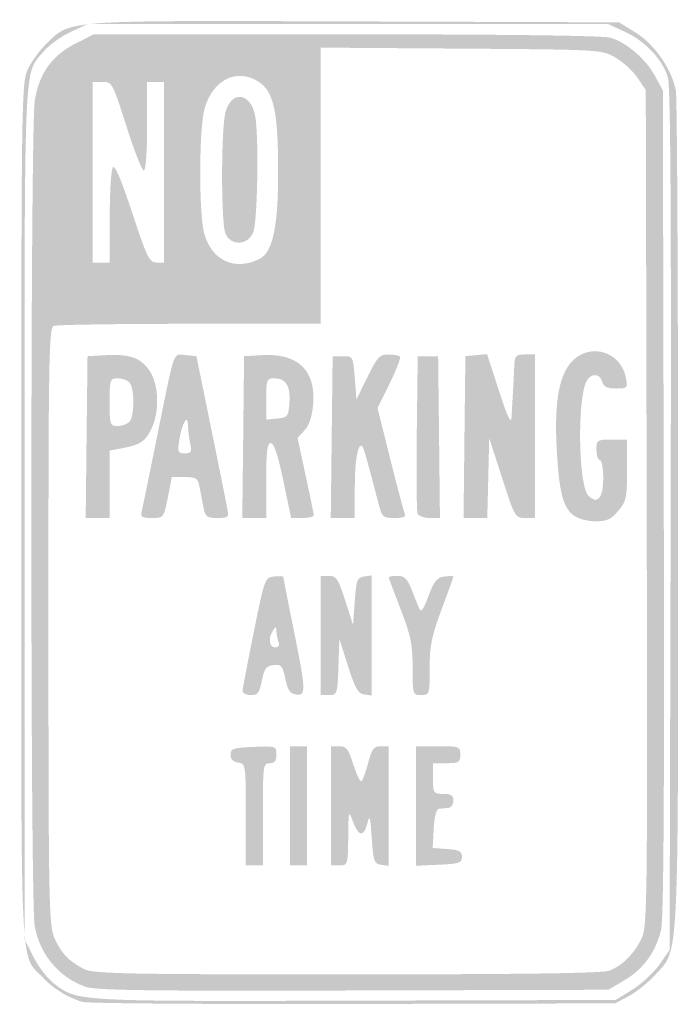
# Model space of a CAD drawing. Header units: inches. Extents: x -6 to 6, y -8.9 to 9.
import ezdxf

# ---------------------------------------------------------------- set-up
doc = ezdxf.new("R2010")
doc.units = ezdxf.units.IN
doc.header["$MEASUREMENT"] = 0

msp = doc.modelspace()

# ---------------------------------------------------------------- hatches: boundary and pattern name
h = msp.add_hatch(color=7)
edge = h.paths.add_edge_path()
edge.add_spline(control_points=[(-4.825, -8.881), (-5.101, -8.796), (-5.346, -8.644), (-5.548, -8.433), (-5.965, -7.999), (-5.938, -8.574), (-5.937, 0.013), (-5.935, 7.455), (-5.93, 7.805), (-5.821, 8.046), (-5.758, 8.185), (-5.602, 8.4), (-5.475, 8.523), (-5.03, 8.955), (-5.211, 8.942), (0.132, 8.924)], knot_values=[0, 0, 0, 0, 1, 1, 1, 2, 2, 2, 3, 3, 3, 4, 4, 4, 5, 5, 5, 5], degree=3, periodic=0)
edge.add_line((0.132, 8.924), (4.927, 8.907))
edge.add_line((4.927, 8.907), (5.232, 8.719))
edge.add_spline(control_points=[(5.232, 8.719), (5.574, 8.508), (5.897, 8.036), (5.96, 7.656), (5.981, 7.528), (5.999, 4.067), (5.999, -0.035), (6, -8.336), (6.022, -7.904), (5.583, -8.39), (5.46, -8.526), (5.246, -8.698), (5.107, -8.773)], knot_values=[0, 0, 0, 0, 1, 1, 1, 2, 2, 2, 3, 3, 3, 4, 4, 4, 4], degree=3, periodic=0)
edge.add_line((5.107, -8.773), (4.856, -8.907))
edge.add_line((4.856, -8.907), (0.093, -8.918))
edge.add_spline(control_points=[(0.093, -8.918), (-2.527, -8.924), (-4.74, -8.907), (-4.825, -8.881)], knot_values=[0, 0, 0, 0, 1, 1, 1, 1], degree=3, periodic=0)
edge = h.paths.add_edge_path(flags=0)
edge.add_spline(control_points=[(5.168, -8.658), (5.334, -8.555), (5.555, -8.351), (5.658, -8.205)], knot_values=[0, 0, 0, 0, 1, 1, 1, 1], degree=3, periodic=0)
edge.add_line((5.658, -8.205), (5.845, -7.938))
edge.add_line((5.845, -7.938), (5.864, -0.134))
edge.add_spline(control_points=[(5.864, -0.134), (5.877, 5.37), (5.862, 7.739), (5.814, 7.903), (5.721, 8.226), (5.409, 8.56), (5.042, 8.731)], knot_values=[0, 0, 0, 0, 1, 1, 1, 2, 2, 2, 2], degree=3, periodic=0)
edge.add_line((5.042, 8.731), (4.732, 8.875))
edge.add_line((4.732, 8.875), (0, 8.875))
edge.add_line((0, 8.875), (-4.732, 8.875))
edge.add_line((-4.732, 8.875), (-5.044, 8.73))
edge.add_spline(control_points=[(-5.044, 8.73), (-5.215, 8.65), (-5.432, 8.494), (-5.525, 8.383), (-5.898, 7.941), (-5.876, 8.449), (-5.876, 0.005)], knot_values=[0, 0, 0, 0, 1, 1, 1, 2, 2, 2, 2], degree=3, periodic=0)
edge.add_line((-5.876, 0.005), (-5.876, -7.739))
edge.add_line((-5.876, -7.739), (-5.715, -8.062))
edge.add_spline(control_points=[(-5.715, -8.062), (-5.627, -8.239), (-5.46, -8.456), (-5.346, -8.544), (-4.912, -8.875), (-4.983, -8.871), (0.129, -8.858)], knot_values=[0, 0, 0, 0, 1, 1, 1, 2, 2, 2, 2], degree=3, periodic=0)
edge.add_line((0.129, -8.858), (4.865, -8.845))
edge.add_line((4.865, -8.845), (5.168, -8.658))
h = msp.add_hatch(color=7)
edge = h.paths.add_edge_path()
edge.add_spline(control_points=[(-4.772, -8.605), (-5.253, -8.432), (-5.594, -8.025), (-5.692, -7.508), (-5.774, -7.078), (-5.772, 6.985), (-5.691, 7.486), (-5.61, 7.981), (-5.38, 8.304), (-4.952, 8.521)], knot_values=[0, 0, 0, 0, 1, 1, 1, 2, 2, 2, 3, 3, 3, 3], degree=3, periodic=0)
edge.add_line((-4.952, 8.521), (-4.617, 8.691))
edge.add_line((-4.617, 8.691), (-0.035, 8.69))
edge.add_spline(control_points=[(-0.035, 8.69), (2.747, 8.69), (4.631, 8.666), (4.763, 8.63), (5.056, 8.548), (5.417, 8.239), (5.584, 7.927)], knot_values=[0, 0, 0, 0, 1, 1, 1, 2, 2, 2, 2], degree=3, periodic=0)
edge.add_line((5.584, 7.927), (5.722, 7.67))
edge.add_line((5.722, 7.67), (5.739, 0.186))
edge.add_spline(control_points=[(5.739, 0.186), (5.752, -5.085), (5.737, -7.381), (5.689, -7.577), (5.592, -7.977), (5.366, -8.287), (5.027, -8.486)], knot_values=[0, 0, 0, 0, 1, 1, 1, 2, 2, 2, 2], degree=3, periodic=0)
edge.add_line((5.027, -8.486), (4.732, -8.66))
edge.add_line((4.732, -8.66), (0.093, -8.673))
edge.add_spline(control_points=[(0.093, -8.673), (-3.614, -8.684), (-4.592, -8.671), (-4.772, -8.605)], knot_values=[0, 0, 0, 0, 1, 1, 1, 1], degree=3, periodic=0)
edge = h.paths.add_edge_path(flags=0)
edge.add_spline(control_points=[(4.743, -8.315), (4.978, -8.226), (5.184, -8.027), (5.326, -7.748), (5.441, -7.524), (5.444, -7.3), (5.429, 0.081)], knot_values=[0, 0, 0, 0, 1, 1, 1, 2, 2, 2, 2], degree=3, periodic=0)
edge.add_line((5.429, 0.081), (5.412, 7.679))
edge.add_line((5.412, 7.679), (5.259, 7.903))
edge.add_spline(control_points=[(5.259, 7.903), (5.174, 8.027), (4.993, 8.192), (4.857, 8.27), (4.61, 8.411), (4.591, 8.412), (2.057, 8.43)], knot_values=[0, 0, 0, 0, 1, 1, 1, 2, 2, 2, 2], degree=3, periodic=0)
edge.add_line((2.057, 8.43), (-0.495, 8.448))
edge.add_line((-0.495, 8.448), (-0.495, 5.941))
edge.add_line((-0.495, 5.941), (-0.495, 3.433))
edge.add_line((-0.495, 3.433), (-2.871, 3.433))
edge.add_spline(control_points=[(-2.871, 3.433), (-4.178, 3.433), (-5.292, 3.416), (-5.345, 3.395), (-5.434, 3.362), (-5.443, 2.824), (-5.442, -2.063), (-5.441, -7.191), (-5.434, -7.498), (-5.327, -7.732), (-5.202, -8.005), (-5.073, -8.139), (-4.794, -8.284), (-4.63, -8.369), (-4.06, -8.381), (-0.019, -8.381), (3.082, -8.381), (4.626, -8.36), (4.743, -8.315)], knot_values=[0, 0, 0, 0, 1, 1, 1, 2, 2, 2, 3, 3, 3, 4, 4, 4, 5, 5, 5, 6, 6, 6, 6], degree=3, periodic=0)
edge = h.paths.add_edge_path(flags=0)
edge.add_spline(control_points=[(-1.598, 4.616), (-1.367, 4.734), (-1.268, 5.204), (-1.268, 6.186), (-1.268, 7.298), (-1.347, 7.655), (-1.634, 7.835), (-2.025, 8.08), (-2.457, 7.86), (-2.605, 7.341), (-2.708, 6.98), (-2.711, 5.422), (-2.61, 5.068), (-2.467, 4.573), (-2.049, 4.386), (-1.598, 4.616)], knot_values=[0, 0, 0, 0, 1, 1, 1, 2, 2, 2, 3, 3, 3, 4, 4, 4, 5, 5, 5, 5], degree=3, periodic=0)
edge = h.paths.add_edge_path(flags=0)
edge.add_spline(control_points=[(-4.329, 5.366), (-4.328, 5.817), (-4.304, 6.224), (-4.274, 6.271), (-4.237, 6.329), (-4.125, 6.068), (-3.921, 5.451), (-3.652, 4.639), (-3.607, 4.546), (-3.481, 4.546)], knot_values=[0, 0, 0, 0, 1, 1, 1, 2, 2, 2, 3, 3, 3, 3], degree=3, periodic=0)
edge.add_line((-3.481, 4.546), (-3.34, 4.546))
edge.add_line((-3.34, 4.546), (-3.34, 6.186))
edge.add_line((-3.34, 6.186), (-3.34, 7.825))
edge.add_line((-3.34, 7.825), (-3.495, 7.825))
edge.add_line((-3.495, 7.825), (-3.649, 7.825))
edge.add_line((-3.649, 7.825), (-3.649, 7.021))
edge.add_spline(control_points=[(-3.649, 7.021), (-3.649, 6.543), (-3.674, 6.216), (-3.709, 6.216), (-3.742, 6.216), (-3.885, 6.578), (-4.025, 7.021), (-4.276, 7.807), (-4.285, 7.825), (-4.46, 7.825)], knot_values=[0, 0, 0, 0, 1, 1, 1, 2, 2, 2, 3, 3, 3, 3], degree=3, periodic=0)
edge.add_line((-4.46, 7.825), (-4.639, 7.825))
edge.add_line((-4.639, 7.825), (-4.639, 6.186))
edge.add_line((-4.639, 6.186), (-4.639, 4.546))
edge.add_line((-4.639, 4.546), (-4.485, 4.546))
edge.add_line((-4.485, 4.546), (-4.33, 4.546))
edge.add_line((-4.33, 4.546), (-4.329, 5.366))
h = msp.add_hatch(color=7)
edge = h.paths.add_edge_path()
edge.add_spline(control_points=[(-2.228, 5.076), (-2.308, 5.285), (-2.305, 6.988), (-2.225, 7.277), (-2.115, 7.674), (-1.777, 7.638), (-1.688, 7.221), (-1.616, 6.881), (-1.641, 5.286), (-1.722, 5.088), (-1.818, 4.85), (-2.14, 4.843), (-2.228, 5.076)], knot_values=[0, 0, 0, 0, 1, 1, 1, 2, 2, 2, 3, 3, 3, 4, 4, 4, 4], degree=3, periodic=0)
h = msp.add_hatch(color=7)
edge = h.paths.add_edge_path()
edge.add_spline(control_points=[(4.098, -0.045), (3.905, 0.104), (3.835, 0.385), (3.793, 1.175), (3.748, 2.028), (3.838, 2.517), (4.084, 2.764), (4.415, 3.095), (4.96, 2.922), (5.049, 2.459), (5.087, 2.263), (5.082, 2.258), (4.871, 2.258), (4.706, 2.258), (4.646, 2.287), (4.621, 2.381), (4.581, 2.536), (4.416, 2.542), (4.336, 2.392), (4.163, 2.07), (4.188, 0.491), (4.368, 0.311), (4.534, 0.145), (4.639, 0.266), (4.639, 0.625), (4.639, 0.809), (4.611, 0.959), (4.577, 0.959), (4.543, 0.959), (4.515, 1.042), (4.515, 1.144), (4.515, 1.323), (4.526, 1.33), (4.794, 1.33)], knot_values=[0, 0, 0, 0, 1, 1, 1, 2, 2, 2, 3, 3, 3, 4, 4, 4, 5, 5, 5, 6, 6, 6, 7, 7, 7, 8, 8, 8, 9, 9, 9, 10, 10, 10, 11, 11, 11, 11], degree=3, periodic=0)
edge.add_line((4.794, 1.33), (5.072, 1.33))
edge.add_line((5.072, 1.33), (5.072, 0.778))
edge.add_spline(control_points=[(5.072, 0.778), (5.072, 0.274), (5.058, 0.209), (4.912, 0.036), (4.78, -0.121), (4.707, -0.154), (4.495, -0.153), (4.347, -0.152), (4.178, -0.106), (4.098, -0.045)], knot_values=[0, 0, 0, 0, 1, 1, 1, 2, 2, 2, 3, 3, 3, 3], degree=3, periodic=0)
h = msp.add_hatch(color=7)
edge = h.paths.add_edge_path()
edge.add_line((-4.749, 1.376), (-4.732, 2.845))
edge.add_line((-4.732, 2.845), (-4.388, 2.864))
edge.add_spline(control_points=[(-4.388, 2.864), (-3.949, 2.887), (-3.743, 2.807), (-3.588, 2.553), (-3.435, 2.303), (-3.425, 1.834), (-3.565, 1.538), (-3.679, 1.298), (-3.77, 1.236), (-4.099, 1.174)], knot_values=[0, 0, 0, 0, 1, 1, 1, 2, 2, 2, 3, 3, 3, 3], degree=3, periodic=0)
edge.add_line((-4.099, 1.174), (-4.33, 1.131))
edge.add_line((-4.33, 1.131), (-4.33, 0.519))
edge.add_line((-4.33, 0.519), (-4.33, -0.093))
edge.add_line((-4.33, -0.093), (-4.548, -0.093))
edge.add_line((-4.548, -0.093), (-4.765, -0.093))
edge.add_line((-4.765, -0.093), (-4.749, 1.376))
edge = h.paths.add_edge_path(flags=0)
edge.add_spline(control_points=[(-3.971, 1.652), (-3.875, 1.748), (-3.875, 2.273), (-3.971, 2.369), (-4.012, 2.41), (-4.109, 2.443), (-4.188, 2.443), (-4.323, 2.443), (-4.33, 2.421), (-4.33, 2.01), (-4.33, 1.6), (-4.323, 1.577), (-4.188, 1.577), (-4.109, 1.577), (-4.012, 1.611), (-3.971, 1.652)], knot_values=[0, 0, 0, 0, 1, 1, 1, 2, 2, 2, 3, 3, 3, 4, 4, 4, 5, 5, 5, 5], degree=3, periodic=0)
h = msp.add_hatch(color=7)
edge = h.paths.add_edge_path()
edge.add_spline(control_points=[(-3.743, 0.046), (-3.726, 0.123), (-3.598, 0.742), (-3.461, 1.423), (-3.138, 3.012), (-3.183, 2.887), (-2.948, 2.864)], knot_values=[0, 0, 0, 0, 1, 1, 1, 2, 2, 2, 2], degree=3, periodic=0)
edge.add_line((-2.948, 2.864), (-2.753, 2.845))
edge.add_line((-2.753, 2.845), (-2.494, 1.577))
edge.add_spline(control_points=[(-2.494, 1.577), (-2.352, 0.88), (-2.219, 0.219), (-2.198, 0.108), (-2.16, -0.087), (-2.165, -0.093), (-2.374, -0.093), (-2.563, -0.093), (-2.592, -0.071), (-2.624, 0.093), (-2.644, 0.195), (-2.676, 0.362), (-2.696, 0.464), (-2.728, 0.631), (-2.755, 0.649), (-2.966, 0.649)], knot_values=[0, 0, 0, 0, 1, 1, 1, 2, 2, 2, 3, 3, 3, 4, 4, 4, 5, 5, 5, 5], degree=3, periodic=0)
edge.add_line((-2.966, 0.649), (-3.2, 0.649))
edge.add_line((-3.2, 0.649), (-3.273, 0.278))
edge.add_spline(control_points=[(-3.273, 0.278), (-3.346, -0.09), (-3.348, -0.093), (-3.561, -0.093), (-3.752, -0.093), (-3.772, -0.077), (-3.743, 0.046)], knot_values=[0, 0, 0, 0, 1, 1, 1, 2, 2, 2, 2], degree=3, periodic=0)
edge = h.paths.add_edge_path(flags=0)
edge.add_spline(control_points=[(-2.869, 1.276), (-2.89, 1.382), (-2.907, 1.527), (-2.907, 1.597), (-2.907, 1.808), (-3.014, 1.633), (-3.061, 1.345), (-3.1, 1.102), (-3.093, 1.082), (-2.967, 1.082), (-2.846, 1.082), (-2.835, 1.106), (-2.869, 1.276)], knot_values=[0, 0, 0, 0, 1, 1, 1, 2, 2, 2, 3, 3, 3, 4, 4, 4, 4], degree=3, periodic=0)
h = msp.add_hatch(color=7)
edge = h.paths.add_edge_path()
edge.add_line((-1.903, 1.376), (-1.887, 2.845))
edge.add_line((-1.887, 2.845), (-1.567, 2.864))
edge.add_spline(control_points=[(-1.567, 2.864), (-0.907, 2.902), (-0.581, 2.59), (-0.632, 1.969), (-0.651, 1.75), (-0.703, 1.591), (-0.787, 1.5)], knot_values=[0, 0, 0, 0, 1, 1, 1, 2, 2, 2, 2], degree=3, periodic=0)
edge.add_line((-0.787, 1.5), (-0.915, 1.361))
edge.add_line((-0.915, 1.361), (-0.769, 0.68))
edge.add_spline(control_points=[(-0.769, 0.68), (-0.688, 0.306), (-0.621, -0.021), (-0.62, -0.046), (-0.619, -0.072), (-0.712, -0.093), (-0.826, -0.093)], knot_values=[0, 0, 0, 0, 1, 1, 1, 2, 2, 2, 2], degree=3, periodic=0)
edge.add_line((-0.826, -0.093), (-1.032, -0.093))
edge.add_line((-1.032, -0.093), (-1.175, 0.588))
edge.add_spline(control_points=[(-1.175, 0.588), (-1.271, 1.046), (-1.345, 1.268), (-1.401, 1.268), (-1.466, 1.268), (-1.485, 1.117), (-1.485, 0.588)], knot_values=[0, 0, 0, 0, 1, 1, 1, 2, 2, 2, 2], degree=3, periodic=0)
edge.add_line((-1.485, 0.588), (-1.485, -0.093))
edge.add_line((-1.485, -0.093), (-1.702, -0.093))
edge.add_line((-1.702, -0.093), (-1.92, -0.093))
edge.add_line((-1.92, -0.093), (-1.903, 1.376))
edge = h.paths.add_edge_path(flags=0)
edge.add_spline(control_points=[(-1.063, 1.999), (-1.041, 2.306), (-1.126, 2.443), (-1.337, 2.443), (-1.476, 2.443), (-1.485, 2.422), (-1.485, 2.068)], knot_values=[0, 0, 0, 0, 1, 1, 1, 2, 2, 2, 2], degree=3, periodic=0)
edge.add_line((-1.485, 2.068), (-1.485, 1.693))
edge.add_line((-1.485, 1.693), (-1.284, 1.713))
edge.add_spline(control_points=[(-1.284, 1.713), (-1.094, 1.731), (-1.081, 1.748), (-1.063, 1.999)], knot_values=[0, 0, 0, 0, 1, 1, 1, 1], degree=3, periodic=0)
h = msp.add_hatch(color=7)
edge = h.paths.add_edge_path()
edge.add_line((-0.295, 1.376), (-0.278, 2.845))
edge.add_line((-0.278, 2.845), (-0.093, 2.845))
edge.add_spline(control_points=[(-0.093, 2.845), (0.091, 2.845), (0.093, 2.841), (0.124, 2.453)], knot_values=[0, 0, 0, 0, 1, 1, 1, 1], degree=3, periodic=0)
edge.add_line((0.124, 2.453), (0.155, 2.06))
edge.add_line((0.155, 2.06), (0.355, 2.468))
edge.add_spline(control_points=[(0.355, 2.468), (0.532, 2.828), (0.576, 2.876), (0.731, 2.876), (0.828, 2.876), (0.924, 2.859), (0.945, 2.839), (0.965, 2.818), (0.882, 2.599), (0.76, 2.352)], knot_values=[0, 0, 0, 0, 1, 1, 1, 2, 2, 2, 3, 3, 3, 3], degree=3, periodic=0)
edge.add_line((0.76, 2.352), (0.537, 1.902))
edge.add_line((0.537, 1.902), (0.761, 1.009))
edge.add_spline(control_points=[(0.761, 1.009), (0.884, 0.518), (1.003, 0.069), (1.025, 0.012), (1.058, -0.074), (1.026, -0.093), (0.844, -0.093), (0.636, -0.093), (0.619, -0.077), (0.555, 0.17), (0.377, 0.859), (0.287, 1.178), (0.265, 1.204), (0.187, 1.297), (0.125, 0.978), (0.125, 0.479)], knot_values=[0, 0, 0, 0, 1, 1, 1, 2, 2, 2, 3, 3, 3, 4, 4, 4, 5, 5, 5, 5], degree=3, periodic=0)
edge.add_line((0.125, 0.479), (0.124, -0.093))
edge.add_line((0.124, -0.093), (-0.094, -0.093))
edge.add_line((-0.094, -0.093), (-0.312, -0.093))
edge.add_line((-0.312, -0.093), (-0.295, 1.376))
h = msp.add_hatch(color=7)
edge = h.paths.add_edge_path()
edge.add_line((2.117, 1.376), (2.134, 2.845))
edge.add_line((2.134, 2.845), (2.331, 2.864))
edge.add_line((2.331, 2.864), (2.528, 2.883))
edge.add_line((2.528, 2.883), (2.745, 2.215))
edge.add_spline(control_points=[(2.745, 2.215), (2.899, 1.739), (2.965, 1.6), (2.972, 1.732), (2.978, 1.834), (2.989, 2.029), (2.997, 2.165), (3.005, 2.301), (3.016, 2.517), (3.021, 2.644), (3.03, 2.859), (3.045, 2.876), (3.216, 2.876)], knot_values=[0, 0, 0, 0, 1, 1, 1, 2, 2, 2, 3, 3, 3, 4, 4, 4, 4], degree=3, periodic=0)
edge.add_line((3.216, 2.876), (3.402, 2.876))
edge.add_line((3.402, 2.876), (3.402, 1.392))
edge.add_line((3.402, 1.392), (3.402, -0.093))
edge.add_line((3.402, -0.093), (3.219, -0.093))
edge.add_spline(control_points=[(3.219, -0.093), (3.04, -0.093), (3.031, -0.077), (2.801, 0.634)], knot_values=[0, 0, 0, 0, 1, 1, 1, 1], degree=3, periodic=0)
edge.add_line((2.801, 0.634), (2.567, 1.361))
edge.add_line((2.567, 1.361), (2.55, 0.634))
edge.add_line((2.55, 0.634), (2.532, -0.093))
edge.add_line((2.532, -0.093), (2.317, -0.093))
edge.add_line((2.317, -0.093), (2.101, -0.093))
edge.add_line((2.101, -0.093), (2.117, 1.376))
h = msp.add_hatch(color=7)
edge = h.paths.add_edge_path()
edge.add_spline(control_points=[(1.265, -0.014), (1.248, 0.029), (1.242, 0.69), (1.251, 1.455)], knot_values=[0, 0, 0, 0, 1, 1, 1, 1], degree=3, periodic=0)
edge.add_line((1.251, 1.455), (1.268, 2.845))
edge.add_line((1.268, 2.845), (1.454, 2.845))
edge.add_line((1.454, 2.845), (1.639, 2.845))
edge.add_line((1.639, 2.845), (1.656, 1.376))
edge.add_line((1.656, 1.376), (1.672, -0.093))
edge.add_line((1.672, -0.093), (1.484, -0.093))
edge.add_spline(control_points=[(1.484, -0.093), (1.38, -0.093), (1.281, -0.057), (1.265, -0.014)], knot_values=[0, 0, 0, 0, 1, 1, 1, 1], degree=3, periodic=0)
h = msp.add_hatch(color=7)
edge = h.paths.add_edge_path()
edge.add_spline(control_points=[(-1.915, -3.232), (-1.913, -3.189), (-1.821, -2.709), (-1.711, -2.165), (-1.514, -1.192), (-1.508, -1.175), (-1.343, -1.156), (-1.251, -1.145), (-1.175, -1.148), (-1.175, -1.161), (-1.175, -1.175), (-1.092, -1.599), (-0.99, -2.103), (-0.761, -3.233), (-0.757, -3.325), (-0.943, -3.298), (-1.052, -3.283), (-1.095, -3.22), (-1.138, -3.012), (-1.188, -2.775), (-1.211, -2.748), (-1.353, -2.765), (-1.486, -2.78), (-1.521, -2.827), (-1.564, -3.046), (-1.608, -3.27), (-1.638, -3.309), (-1.767, -3.309), (-1.85, -3.309), (-1.916, -3.274), (-1.915, -3.232)], knot_values=[0, 0, 0, 0, 1, 1, 1, 2, 2, 2, 3, 3, 3, 4, 4, 4, 5, 5, 5, 6, 6, 6, 7, 7, 7, 8, 8, 8, 9, 9, 9, 10, 10, 10, 10], degree=3, periodic=0)
edge = h.paths.add_edge_path(flags=0)
edge.add_spline(control_points=[(-1.261, -2.345), (-1.282, -2.292), (-1.299, -2.201), (-1.3, -2.144), (-1.301, -2.055), (-1.309, -2.054), (-1.361, -2.134), (-1.454, -2.278), (-1.433, -2.443), (-1.323, -2.443), (-1.258, -2.443), (-1.237, -2.41), (-1.261, -2.345)], knot_values=[0, 0, 0, 0, 1, 1, 1, 2, 2, 2, 3, 3, 3, 4, 4, 4, 4], degree=3, periodic=0)
h = msp.add_hatch(color=7)
edge = h.paths.add_edge_path()
edge.add_line((-0.495, -2.227), (-0.495, -1.144))
edge.add_line((-0.495, -1.144), (-0.344, -1.144))
edge.add_spline(control_points=[(-0.344, -1.144), (-0.211, -1.144), (-0.176, -1.198), (-0.05, -1.59)], knot_values=[0, 0, 0, 0, 1, 1, 1, 1], degree=3, periodic=0)
edge.add_line((-0.05, -1.59), (0.093, -2.037))
edge.add_line((0.093, -2.037), (0.124, -1.606))
edge.add_spline(control_points=[(0.124, -1.606), (0.152, -1.217), (0.168, -1.173), (0.294, -1.155)], knot_values=[0, 0, 0, 0, 1, 1, 1, 1], degree=3, periodic=0)
edge.add_line((0.294, -1.155), (0.433, -1.136))
edge.add_line((0.433, -1.136), (0.433, -2.227))
edge.add_line((0.433, -2.227), (0.433, -3.318))
edge.add_line((0.433, -3.318), (0.296, -3.298))
edge.add_spline(control_points=[(0.296, -3.298), (0.183, -3.282), (0.13, -3.189), (0.002, -2.784)], knot_values=[0, 0, 0, 0, 1, 1, 1, 1], degree=3, periodic=0)
edge.add_line((0.002, -2.784), (-0.155, -2.289))
edge.add_line((-0.155, -2.289), (-0.173, -2.799))
edge.add_spline(control_points=[(-0.173, -2.799), (-0.19, -3.295), (-0.195, -3.309), (-0.343, -3.309)], knot_values=[0, 0, 0, 0, 1, 1, 1, 1], degree=3, periodic=0)
edge.add_line((-0.343, -3.309), (-0.495, -3.309))
edge.add_line((-0.495, -3.309), (-0.495, -2.227))
h = msp.add_hatch(color=7)
edge = h.paths.add_edge_path()
edge.add_spline(control_points=[(1.175, -2.812), (1.175, -2.392), (1.142, -2.228), (0.959, -1.754), (0.84, -1.446), (0.742, -1.183), (0.742, -1.169), (0.742, -1.155), (0.813, -1.144), (0.9, -1.144), (1.025, -1.144), (1.077, -1.193), (1.15, -1.376), (1.201, -1.504), (1.263, -1.661), (1.29, -1.726), (1.328, -1.821), (1.361, -1.78), (1.464, -1.509), (1.568, -1.234), (1.619, -1.172), (1.754, -1.156), (1.844, -1.145), (1.917, -1.145), (1.917, -1.156), (1.917, -1.166), (1.82, -1.437), (1.701, -1.756), (1.521, -2.238), (1.485, -2.419), (1.485, -2.823), (1.485, -3.3), (1.482, -3.309), (1.33, -3.309), (1.178, -3.309), (1.175, -3.301), (1.175, -2.812)], knot_values=[0, 0, 0, 0, 1, 1, 1, 2, 2, 2, 3, 3, 3, 4, 4, 4, 5, 5, 5, 6, 6, 6, 7, 7, 7, 8, 8, 8, 9, 9, 9, 10, 10, 10, 11, 11, 11, 12, 12, 12, 12], degree=3, periodic=0)
h = msp.add_hatch(color=7)
edge = h.paths.add_edge_path()
edge.add_spline(control_points=[(-1.856, -5.479), (-1.856, -4.568), (-1.858, -4.555), (-1.995, -4.535), (-2.086, -4.522), (-2.134, -4.473), (-2.134, -4.392), (-2.134, -4.282), (-2.087, -4.266), (-1.716, -4.25), (-1.306, -4.232), (-1.299, -4.234), (-1.299, -4.389), (-1.299, -4.505), (-1.331, -4.546), (-1.423, -4.546), (-1.541, -4.546), (-1.546, -4.588), (-1.546, -5.474)], knot_values=[0, 0, 0, 0, 1, 1, 1, 2, 2, 2, 3, 3, 3, 4, 4, 4, 5, 5, 5, 6, 6, 6, 6], degree=3, periodic=0)
edge.add_line((-1.546, -5.474), (-1.546, -6.402))
edge.add_line((-1.546, -6.402), (-1.701, -6.402))
edge.add_line((-1.701, -6.402), (-1.856, -6.402))
edge.add_line((-1.856, -6.402), (-1.856, -5.479))
msp.add_hatch(color=7).paths.add_polyline_path([(-1.052, -5.32), (-1.052, -4.237), (-0.897, -4.237), (-0.742, -4.237), (-0.742, -5.32), (-0.742, -6.402), (-0.897, -6.402), (-1.052, -6.402), (-1.052, -5.32)])
h = msp.add_hatch(color=7)
edge = h.paths.add_edge_path()
edge.add_line((-0.309, -5.32), (-0.309, -4.237))
edge.add_line((-0.309, -4.237), (-0.158, -4.237))
edge.add_spline(control_points=[(-0.158, -4.237), (-0.028, -4.237), (0.009, -4.287), (0.101, -4.578), (0.16, -4.766), (0.227, -4.898), (0.25, -4.872), (0.273, -4.846), (0.327, -4.693), (0.37, -4.531), (0.436, -4.285), (0.473, -4.237), (0.596, -4.237)], knot_values=[0, 0, 0, 0, 1, 1, 1, 2, 2, 2, 3, 3, 3, 4, 4, 4, 4], degree=3, periodic=0)
edge.add_line((0.596, -4.237), (0.742, -4.237))
edge.add_line((0.742, -4.237), (0.742, -5.324))
edge.add_line((0.742, -5.324), (0.742, -6.411))
edge.add_line((0.742, -6.411), (0.603, -6.391))
edge.add_spline(control_points=[(0.603, -6.391), (0.476, -6.373), (0.461, -6.33), (0.433, -5.907), (0.406, -5.504), (0.395, -5.47), (0.35, -5.648), (0.286, -5.897), (0.189, -5.877), (0.086, -5.594), (0.014, -5.393), (0.009, -5.41), (0.005, -5.892), (0, -6.394), (-0.003, -6.402), (-0.155, -6.402)], knot_values=[0, 0, 0, 0, 1, 1, 1, 2, 2, 2, 3, 3, 3, 4, 4, 4, 5, 5, 5, 5], degree=3, periodic=0)
edge.add_line((-0.155, -6.402), (-0.309, -6.402))
edge.add_line((-0.309, -6.402), (-0.309, -5.32))
h = msp.add_hatch(color=7)
edge = h.paths.add_edge_path()
edge.add_line((1.237, -5.322), (1.237, -4.237))
edge.add_line((1.237, -4.237), (1.639, -4.237))
edge.add_spline(control_points=[(1.639, -4.237), (2.027, -4.237), (2.041, -4.243), (2.041, -4.392), (2.041, -4.531), (2.016, -4.546), (1.794, -4.546)], knot_values=[0, 0, 0, 0, 1, 1, 1, 2, 2, 2, 2], degree=3, periodic=0)
edge.add_line((1.794, -4.546), (1.546, -4.546))
edge.add_line((1.546, -4.546), (1.546, -4.825))
edge.add_spline(control_points=[(1.546, -4.825), (1.546, -5.093), (1.553, -5.103), (1.732, -5.103), (1.876, -5.103), (1.918, -5.131), (1.918, -5.227), (1.918, -5.295), (1.876, -5.354), (1.825, -5.358), (1.774, -5.362), (1.697, -5.369), (1.655, -5.374), (1.605, -5.379), (1.571, -5.508), (1.559, -5.733)], knot_values=[0, 0, 0, 0, 1, 1, 1, 2, 2, 2, 3, 3, 3, 4, 4, 4, 5, 5, 5, 5], degree=3, periodic=0)
edge.add_line((1.559, -5.733), (1.54, -6.085))
edge.add_line((1.54, -6.085), (1.806, -6.105))
edge.add_spline(control_points=[(1.806, -6.105), (2.025, -6.12), (2.072, -6.146), (2.072, -6.247), (2.072, -6.357), (2.025, -6.373), (1.655, -6.389)], knot_values=[0, 0, 0, 0, 1, 1, 1, 2, 2, 2, 2], degree=3, periodic=0)
edge.add_line((1.655, -6.389), (1.237, -6.408))
edge.add_line((1.237, -6.408), (1.237, -5.322))

doc.saveas('drawing.dxf')
